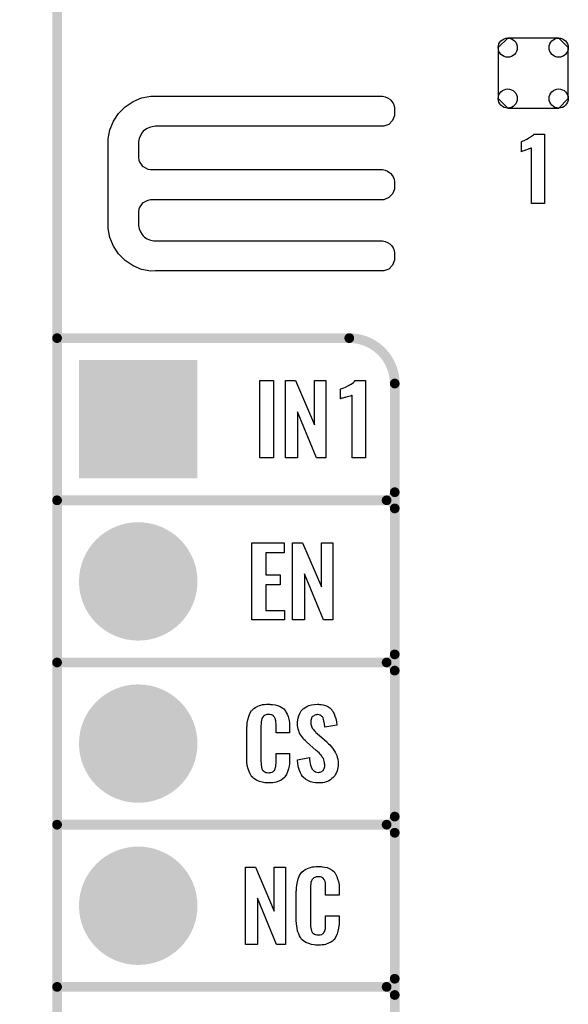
# Model space of a CAD drawing. Extents: x -0.07 to 0.95, y -0.15 to 2.1.
# Tile 5 of 14: x -0.07 to 0.26, y 0.34 to 0.95. Entities that reach past the tile are written whole.
import ezdxf

# ---------------------------------------------------------------- set-up
doc = ezdxf.new("R2010")
doc.units = 0
doc.layers.get('0').update_dxf_attribs({"linetype": 'CONTINUOUS'})
for name, color, linetype in [('gko', 6, 'CONTINUOUS'), ('gto', 2, 'CONTINUOUS'), ('gts', 1, 'CONTINUOUS')]:
    doc.layers.add(name, color=color, linetype=linetype)

# ---------------------------------------------------------------- blocks, each defined once
blk = doc.blocks.new('D11')
at = {"const_width": 0.003}
blk.add_lwpolyline([(-0.0015, 0, 1), (0.0015, 0, 1)], format="xyb", close=True, dxfattribs=at)
blk = doc.blocks.new('D69')
blk.add_lwpolyline([(-0.0216, 0.0157), (-0.0216, -0.0157), (-0.0157, -0.0216), (0.0157, -0.0216), (0.0216, -0.0157), (0.0216, 0.0157), (0.0157, 0.0216), (-0.0157, 0.0216)], close=True)
for centre in [(-0.0157, 0.0157), (0.0157, 0.0157), (-0.0157, -0.0157), (0.0157, -0.0157)]:
    blk.add_circle(centre, 0.0059)
blk = doc.blocks.new('D42')
at = {"const_width": 0.0365}
blk.add_lwpolyline([(-0.01825, 0, 1), (0.01825, 0, 1)], format="xyb", close=True, dxfattribs=at)
blk = doc.blocks.new('D71')
at = {"const_width": 0.073}
blk.add_lwpolyline([(-0.0365, 0), (0.0365, 0)], dxfattribs=at)

msp = doc.modelspace()

# ---------------------------------------------------------------- linework, layer by layer
at = {"layer": 'gko', "color": 6, "const_width": 0.006}
msp.add_lwpolyline([(-0.05, -0.15), (-0.05, 2.01)], dxfattribs=at)
at = {"layer": 'gto', "color": 2}
for points in [[(0.0106, 0.8992), (0.0106, 0.8992), (0.0106, 0.8991), (0.1505, 0.8991), (0.1521, 0.8988), (0.1536, 0.8982), (0.1549, 0.8973), (0.1555, 0.8967), (0.1555, 0.8967), (0.1555, 0.8967), (0.1561, 0.8961), (0.157, 0.8948), (0.1576, 0.8933), (0.1579, 0.8917), (0.1579, 0.8909), (0.1579, 0.8909), (0.1579, 0.8872), (0.1567, 0.8842), (0.1543, 0.8818), (0.1513, 0.8806), (0.0106, 0.8806), (0.0096, 0.8805), (0.0075, 0.8801), (0.0056, 0.8793), (0.0039, 0.8782), (0.0031, 0.8775), (0.0024, 0.8767), (0.0013, 0.875), (0.0005, 0.8731), (0.0001, 0.8711), (0.0001, 0.87), (0.0001, 0.8622), (0.0001, 0.8614), (0.0004, 0.8598), (0.001, 0.8583), (0.002, 0.8569), (0.0025, 0.8563), (0.0031, 0.8558), (0.0045, 0.8549), (0.006, 0.8542), (0.0075, 0.8539), (0.0084, 0.8539), (0.1496, 0.8539), (0.1505, 0.8539), (0.1521, 0.8536), (0.1536, 0.8529), (0.1549, 0.852), (0.1555, 0.8515), (0.1561, 0.8509), (0.157, 0.8495), (0.1576, 0.848), (0.1579, 0.8464), (0.1579, 0.8456), (0.1579, 0.8456), (0.1579, 0.8436), (0.1579, 0.8419), (0.1567, 0.8389), (0.1543, 0.8366), (0.1513, 0.8353), (0.1496, 0.8353), (0.1496, 0.8353), (0.0084, 0.8353), (0.0075, 0.8353), (0.006, 0.8349), (0.0045, 0.8343), (0.0031, 0.8334), (0.0025, 0.8329), (0.0025, 0.8329), (0.002, 0.8323), (0.001, 0.8309), (0.0004, 0.8294), (0.0001, 0.8278), (0.0001, 0.827), (0.0001, 0.8205), (0.0001, 0.8195), (0.0005, 0.8174), (0.0013, 0.8155), (0.0024, 0.8138), (0.0031, 0.813), (0.0039, 0.8123), (0.0056, 0.8112), (0.0075, 0.8104), (0.0096, 0.81), (0.0106, 0.81), (0.0106, 0.81), (0.1496, 0.81), (0.1505, 0.81), (0.1521, 0.8096), (0.1536, 0.809), (0.1549, 0.8081), (0.1555, 0.8075), (0.1555, 0.8075), (0.1561, 0.807), (0.157, 0.8056), (0.1576, 0.8041), (0.1579, 0.8025), (0.1579, 0.8017), (0.1579, 0.8017), (0.1579, 0.7997), (0.1579, 0.798), (0.1567, 0.795), (0.1543, 0.7926), (0.1513, 0.7914), (0.0106, 0.7914), (0.0077, 0.7913), (0.0021, 0.7924), (-0.0032, 0.7946), (-0.008, 0.7978), (-0.01, 0.7999), (-0.01, 0.7999), (-0.0121, 0.8019), (-0.0153, 0.8067), (-0.0175, 0.812), (-0.0186, 0.8176), (-0.0185, 0.8205), (-0.0185, 0.8205), (-0.0185, 0.87), (-0.0186, 0.8729), (-0.0175, 0.8785), (-0.0153, 0.8838), (-0.0121, 0.8885), (-0.01, 0.8905), (-0.01, 0.8905), (-0.008, 0.8926), (-0.0032, 0.8959), (0.0021, 0.8981), (0.0077, 0.8992), (0.0106, 0.8992)], [(0.2503, 0.833), (0.2422, 0.833), (0.2422, 0.8673), (0.242, 0.8672), (0.2418, 0.8671), (0.2415, 0.867), (0.2411, 0.8668), (0.2405, 0.8666), (0.2397, 0.8663), (0.2387, 0.8659), (0.2387, 0.8659), (0.2384, 0.8659), (0.238, 0.8657), (0.2376, 0.8655), (0.2367, 0.8652), (0.2362, 0.865), (0.236, 0.8649), (0.236, 0.871), (0.2361, 0.871), (0.2363, 0.8712), (0.2367, 0.8714), (0.2372, 0.8716), (0.2378, 0.8719), (0.2386, 0.8723), (0.2394, 0.8727), (0.2403, 0.8732), (0.2404, 0.8733), (0.2407, 0.8734), (0.2412, 0.8737), (0.2417, 0.874), (0.2429, 0.8749), (0.2435, 0.8754), (0.2439, 0.8758), (0.2503, 0.8758), (0.2503, 0.833)], [(0.0834, 0.6762), (0.0749, 0.6762), (0.0749, 0.7238), (0.0834, 0.7238), (0.0834, 0.6762)], [(0.1156, 0.6762), (0.1099, 0.6762), (0.0982, 0.7046), (0.0982, 0.6762), (0.0908, 0.6762), (0.0908, 0.7238), (0.0969, 0.7238), (0.1085, 0.6966), (0.1085, 0.7238), (0.1156, 0.7238), (0.1156, 0.6762)], [(0.14, 0.6762), (0.1318, 0.6762), (0.1318, 0.7148), (0.1316, 0.7147), (0.1314, 0.7146), (0.1311, 0.7144), (0.1305, 0.7142), (0.1298, 0.7141), (0.1288, 0.7138), (0.1276, 0.7134), (0.1275, 0.7134), (0.1271, 0.7133), (0.1266, 0.7131), (0.1261, 0.7129), (0.1255, 0.7129), (0.1251, 0.7127), (0.1247, 0.7126), (0.1245, 0.7125), (0.1245, 0.7185), (0.1246, 0.7185), (0.1249, 0.7187), (0.1254, 0.7189), (0.126, 0.7191), (0.1267, 0.7194), (0.1276, 0.7198), (0.1296, 0.7207), (0.1297, 0.7208), (0.13, 0.721), (0.1306, 0.7213), (0.1312, 0.7216), (0.1325, 0.7227), (0.1332, 0.7232), (0.1337, 0.7238), (0.14, 0.7238), (0.14, 0.6762)], [(0.0899, 0.6177), (0.0786, 0.6177), (0.0786, 0.604), (0.0875, 0.604), (0.0875, 0.5979), (0.0786, 0.5979), (0.0786, 0.5821), (0.09, 0.5821), (0.09, 0.5762), (0.0699, 0.5762), (0.0699, 0.6238), (0.0899, 0.6238), (0.0899, 0.6177)], [(0.1199, 0.5762), (0.1141, 0.5762), (0.1025, 0.6046), (0.1025, 0.5762), (0.0951, 0.5762), (0.0951, 0.6238), (0.1012, 0.6238), (0.1128, 0.5966), (0.1128, 0.6238), (0.1199, 0.6238), (0.1199, 0.5762)], [(0.0815, 0.5242), (0.0821, 0.5242), (0.0827, 0.5241), (0.0843, 0.5239), (0.0858, 0.5235), (0.0875, 0.5228), (0.089, 0.5219), (0.0897, 0.5214), (0.0903, 0.5207), (0.0904, 0.5205), (0.0907, 0.5201), (0.0912, 0.5192), (0.0918, 0.5181), (0.0923, 0.5167), (0.0928, 0.515), (0.0931, 0.513), (0.0932, 0.5106), (0.0932, 0.5066), (0.0849, 0.5066), (0.0849, 0.5107), (0.0849, 0.5108), (0.0849, 0.5111), (0.0849, 0.5116), (0.0849, 0.5121), (0.0848, 0.5134), (0.0847, 0.5141), (0.0846, 0.5146), (0.0846, 0.5147), (0.0845, 0.5149), (0.0844, 0.5154), (0.084, 0.5163), (0.0834, 0.517), (0.0833, 0.5172), (0.0831, 0.5173), (0.0827, 0.5175), (0.0823, 0.5177), (0.0818, 0.5178), (0.0811, 0.5179), (0.08, 0.5179), (0.0796, 0.5179), (0.0792, 0.5179), (0.0782, 0.5175), (0.0777, 0.5173), (0.0772, 0.5169), (0.0771, 0.5167), (0.0767, 0.5163), (0.0762, 0.5154), (0.0759, 0.5143), (0.0759, 0.5142), (0.0759, 0.5141), (0.0758, 0.5137), (0.0758, 0.5132), (0.0757, 0.5127), (0.0757, 0.5119), (0.0756, 0.5111), (0.0756, 0.5102), (0.0756, 0.4895), (0.0756, 0.4894), (0.0756, 0.4889), (0.0757, 0.4882), (0.0757, 0.4873), (0.076, 0.4854), (0.0762, 0.4845), (0.0766, 0.4837), (0.0767, 0.4836), (0.0768, 0.4834), (0.0771, 0.4832), (0.0774, 0.4829), (0.078, 0.4825), (0.0786, 0.4822), (0.0795, 0.4821), (0.0804, 0.482), (0.0808, 0.482), (0.0811, 0.4821), (0.0815, 0.4821), (0.0825, 0.4823), (0.083, 0.4826), (0.0833, 0.4829), (0.0834, 0.4829), (0.0835, 0.4831), (0.0839, 0.4835), (0.0844, 0.4844), (0.0846, 0.4854), (0.0846, 0.4855), (0.0847, 0.4857), (0.0847, 0.486), (0.0848, 0.4865), (0.0848, 0.487), (0.0849, 0.4878), (0.0849, 0.4886), (0.0849, 0.4895), (0.0849, 0.4938), (0.0932, 0.4938), (0.0932, 0.49), (0.0932, 0.4899), (0.0932, 0.4897), (0.0932, 0.4894), (0.0932, 0.4889), (0.0931, 0.4883), (0.0931, 0.4876), (0.0929, 0.4861), (0.0925, 0.4844), (0.092, 0.4826), (0.0913, 0.4809), (0.0904, 0.4794), (0.0903, 0.4792), (0.0898, 0.4788), (0.0891, 0.4782), (0.0881, 0.4775), (0.0867, 0.4769), (0.0849, 0.4762), (0.084, 0.476), (0.0829, 0.4759), (0.0817, 0.4757), (0.0796, 0.4757), (0.0792, 0.4758), (0.0785, 0.4758), (0.0779, 0.4759), (0.0763, 0.4762), (0.0746, 0.4767), (0.0728, 0.4774), (0.0712, 0.4784), (0.0705, 0.479), (0.0698, 0.4797), (0.0698, 0.4798), (0.0697, 0.4799), (0.0696, 0.4802), (0.0694, 0.4805), (0.0689, 0.4814), (0.0684, 0.4827), (0.0677, 0.4844), (0.0672, 0.4864), (0.0669, 0.4887), (0.0668, 0.4914), (0.0668, 0.5083), (0.0668, 0.5084), (0.0668, 0.5087), (0.0668, 0.5091), (0.0669, 0.5096), (0.0669, 0.5103), (0.067, 0.511), (0.0672, 0.5128), (0.0675, 0.5147), (0.0681, 0.5167), (0.0688, 0.5186), (0.0698, 0.5203), (0.0698, 0.5203), (0.07, 0.5204), (0.0704, 0.5209), (0.0712, 0.5216), (0.0723, 0.5223), (0.0737, 0.523), (0.0746, 0.5234), (0.0756, 0.5237), (0.0766, 0.524), (0.0778, 0.5241), (0.079, 0.5243), (0.081, 0.5243), (0.0815, 0.5242)], [(0.1116, 0.5242), (0.1126, 0.5241), (0.114, 0.5239), (0.1154, 0.5235), (0.1168, 0.5228), (0.1181, 0.522), (0.1192, 0.5208), (0.1193, 0.5206), (0.1197, 0.5202), (0.1201, 0.5194), (0.1206, 0.5183), (0.1212, 0.5169), (0.1217, 0.5154), (0.1221, 0.5135), (0.1224, 0.5114), (0.1149, 0.5101), (0.1149, 0.5103), (0.1149, 0.5107), (0.1148, 0.5114), (0.1147, 0.5122), (0.1144, 0.5141), (0.1141, 0.515), (0.1139, 0.5158), (0.1139, 0.5159), (0.1137, 0.5161), (0.1135, 0.5165), (0.1131, 0.5168), (0.1127, 0.5172), (0.1121, 0.5176), (0.1114, 0.5178), (0.1105, 0.5179), (0.1103, 0.5179), (0.1099, 0.5178), (0.1094, 0.5177), (0.1084, 0.5174), (0.1079, 0.517), (0.1074, 0.5167), (0.1074, 0.5166), (0.1072, 0.5165), (0.107, 0.5162), (0.1068, 0.5158), (0.1067, 0.5154), (0.1065, 0.5148), (0.1064, 0.5142), (0.1063, 0.5134), (0.1063, 0.5133), (0.1063, 0.513), (0.1064, 0.5126), (0.1064, 0.512), (0.1067, 0.5108), (0.1072, 0.5095), (0.1073, 0.5094), (0.1074, 0.5092), (0.1076, 0.509), (0.108, 0.5086), (0.1083, 0.508), (0.1089, 0.5076), (0.1094, 0.5069), (0.1102, 0.5063), (0.1161, 0.501), (0.1163, 0.5009), (0.1166, 0.5005), (0.1172, 0.4999), (0.118, 0.4992), (0.1189, 0.4982), (0.1197, 0.4971), (0.1205, 0.496), (0.1213, 0.4948), (0.1214, 0.4946), (0.1215, 0.4943), (0.1219, 0.4935), (0.1223, 0.4927), (0.1226, 0.4916), (0.1229, 0.4903), (0.1231, 0.4888), (0.1232, 0.4872), (0.1232, 0.487), (0.1232, 0.4867), (0.1231, 0.486), (0.123, 0.4852), (0.1228, 0.4843), (0.1226, 0.4833), (0.1222, 0.4821), (0.1216, 0.4811), (0.1215, 0.481), (0.1214, 0.4807), (0.121, 0.4802), (0.1205, 0.4796), (0.12, 0.479), (0.1192, 0.4784), (0.1184, 0.4777), (0.1175, 0.4771), (0.1174, 0.477), (0.117, 0.4769), (0.1165, 0.4766), (0.1157, 0.4764), (0.1148, 0.4761), (0.1138, 0.4759), (0.1126, 0.4758), (0.1113, 0.4757), (0.1106, 0.4757), (0.1103, 0.4758), (0.1097, 0.4758), (0.1091, 0.4759), (0.1077, 0.4761), (0.1061, 0.4765), (0.1044, 0.4772), (0.103, 0.478), (0.1016, 0.4792), (0.1015, 0.4794), (0.1011, 0.4798), (0.1006, 0.4807), (0.1, 0.4819), (0.0993, 0.4834), (0.0988, 0.4853), (0.0983, 0.4875), (0.0981, 0.49), (0.1055, 0.4915), (0.1055, 0.4914), (0.1055, 0.4913), (0.1056, 0.4908), (0.1056, 0.4899), (0.1058, 0.4889), (0.106, 0.4878), (0.1062, 0.4867), (0.1066, 0.4856), (0.1069, 0.4846), (0.107, 0.4845), (0.1072, 0.4842), (0.1075, 0.4838), (0.108, 0.4834), (0.1085, 0.483), (0.1092, 0.4826), (0.1101, 0.4823), (0.111, 0.4822), (0.1113, 0.4822), (0.1116, 0.4823), (0.1121, 0.4824), (0.113, 0.4828), (0.1135, 0.4831), (0.1139, 0.4834), (0.114, 0.4835), (0.1141, 0.4836), (0.1142, 0.4839), (0.1144, 0.4843), (0.1146, 0.4847), (0.1147, 0.4853), (0.1149, 0.4859), (0.1149, 0.4867), (0.1149, 0.4868), (0.1149, 0.4871), (0.1148, 0.4877), (0.1147, 0.4883), (0.1143, 0.4899), (0.1141, 0.4908), (0.1136, 0.4915), (0.1135, 0.4916), (0.1134, 0.4919), (0.113, 0.4922), (0.1127, 0.4928), (0.1121, 0.4934), (0.1115, 0.4942), (0.1106, 0.495), (0.1097, 0.4958), (0.1037, 0.501), (0.1036, 0.5011), (0.1032, 0.5015), (0.1028, 0.5019), (0.1021, 0.5026), (0.1015, 0.5033), (0.1007, 0.5043), (0.1001, 0.5052), (0.0995, 0.5061), (0.0994, 0.5062), (0.0993, 0.5066), (0.0991, 0.5071), (0.0989, 0.5079), (0.0986, 0.5088), (0.0983, 0.5099), (0.0982, 0.5112), (0.0981, 0.5126), (0.0981, 0.5127), (0.0981, 0.5129), (0.0981, 0.5131), (0.0982, 0.5135), (0.0983, 0.5145), (0.0985, 0.5158), (0.099, 0.5172), (0.0995, 0.5186), (0.1003, 0.5201), (0.1014, 0.5213), (0.1016, 0.5214), (0.102, 0.5217), (0.1028, 0.5222), (0.1038, 0.5228), (0.1051, 0.5234), (0.1067, 0.5239), (0.1085, 0.5242), (0.1105, 0.5243), (0.1111, 0.5243), (0.1116, 0.5242)], [(0.0908, 0.3762), (0.0851, 0.3762), (0.0734, 0.4046), (0.0734, 0.3762), (0.066, 0.3762), (0.066, 0.4238), (0.0722, 0.4238), (0.0837, 0.3966), (0.0837, 0.4238), (0.0908, 0.4238), (0.0908, 0.3762)], [(0.112, 0.4242), (0.1126, 0.4242), (0.1132, 0.4241), (0.1148, 0.4239), (0.1164, 0.4235), (0.118, 0.4228), (0.1195, 0.4219), (0.1203, 0.4214), (0.1208, 0.4207), (0.1209, 0.4205), (0.1213, 0.4201), (0.1217, 0.4192), (0.1223, 0.4181), (0.1228, 0.4167), (0.1233, 0.415), (0.1237, 0.413), (0.1238, 0.4106), (0.1238, 0.4066), (0.1154, 0.4066), (0.1154, 0.4107), (0.1154, 0.4108), (0.1154, 0.4111), (0.1154, 0.4116), (0.1154, 0.4121), (0.1154, 0.4134), (0.1153, 0.4141), (0.1152, 0.4146), (0.1152, 0.4147), (0.1151, 0.4149), (0.1149, 0.4154), (0.1145, 0.4163), (0.114, 0.417), (0.1138, 0.4172), (0.1136, 0.4173), (0.1132, 0.4175), (0.1129, 0.4177), (0.1123, 0.4178), (0.1116, 0.4179), (0.1105, 0.4179), (0.1102, 0.4179), (0.1097, 0.4179), (0.1087, 0.4175), (0.1082, 0.4173), (0.1078, 0.4169), (0.1076, 0.4167), (0.1072, 0.4163), (0.1067, 0.4154), (0.1064, 0.4143), (0.1064, 0.4142), (0.1064, 0.4141), (0.1063, 0.4137), (0.1063, 0.4132), (0.1062, 0.4127), (0.1062, 0.4119), (0.1061, 0.4111), (0.1061, 0.4102), (0.1061, 0.3895), (0.1061, 0.3894), (0.1061, 0.3889), (0.1062, 0.3882), (0.1062, 0.3873), (0.1066, 0.3854), (0.1067, 0.3845), (0.1071, 0.3837), (0.1072, 0.3836), (0.1073, 0.3834), (0.1076, 0.3832), (0.108, 0.3829), (0.1085, 0.3825), (0.1092, 0.3822), (0.11, 0.3821), (0.1109, 0.382), (0.1113, 0.382), (0.1116, 0.3821), (0.112, 0.3821), (0.113, 0.3823), (0.1135, 0.3826), (0.1139, 0.3829), (0.114, 0.3829), (0.1141, 0.3831), (0.1144, 0.3835), (0.1149, 0.3844), (0.1152, 0.3854), (0.1152, 0.3855), (0.1153, 0.3857), (0.1153, 0.386), (0.1154, 0.3865), (0.1154, 0.3871), (0.1154, 0.3878), (0.1154, 0.3886), (0.1154, 0.3895), (0.1154, 0.3938), (0.1238, 0.3938), (0.1238, 0.39), (0.1238, 0.3899), (0.1238, 0.3897), (0.1238, 0.3894), (0.1238, 0.3889), (0.1237, 0.3883), (0.1236, 0.3876), (0.1234, 0.3861), (0.123, 0.3844), (0.1226, 0.3826), (0.1218, 0.3809), (0.1209, 0.3794), (0.1208, 0.3792), (0.1203, 0.3788), (0.1196, 0.3782), (0.1186, 0.3775), (0.1172, 0.3769), (0.1154, 0.3762), (0.1145, 0.376), (0.1134, 0.3759), (0.1122, 0.3757), (0.1102, 0.3757), (0.1097, 0.3758), (0.1091, 0.3758), (0.1084, 0.3759), (0.1068, 0.3762), (0.1051, 0.3767), (0.1033, 0.3774), (0.1018, 0.3784), (0.101, 0.379), (0.1004, 0.3797), (0.1004, 0.3798), (0.1003, 0.3799), (0.1001, 0.3802), (0.0999, 0.3805), (0.0994, 0.3814), (0.0989, 0.3827), (0.0982, 0.3844), (0.0978, 0.3864), (0.0974, 0.3887), (0.0973, 0.3914), (0.0973, 0.4083), (0.0973, 0.4084), (0.0973, 0.4087), (0.0973, 0.4091), (0.0974, 0.4096), (0.0974, 0.4103), (0.0975, 0.411), (0.0977, 0.4128), (0.0981, 0.4147), (0.0986, 0.4166), (0.0993, 0.4186), (0.1004, 0.4203), (0.1004, 0.4203), (0.1006, 0.4204), (0.1009, 0.4209), (0.1018, 0.4216), (0.1029, 0.4223), (0.1042, 0.423), (0.1052, 0.4234), (0.1061, 0.4237), (0.1071, 0.424), (0.1083, 0.4241), (0.1095, 0.4243), (0.1116, 0.4243), (0.112, 0.4242)]]:
    msp.add_lwpolyline(points, dxfattribs=at)
at = {"layer": 'gto', "color": 2, "const_width": 0.006}
for points in [[(-0.05, 0.75), (0.13, 0.75)], [(0.158, 0.722), (0.158, 0.722)], [(0.158, 0.722), (0.158, 0.722)], [(0.158, -0.022), (0.158, 0.722)], [(-0.05, 0.65), (0.153, 0.65)], [(-0.05, 0.65), (0.153, 0.65)], [(0.153, 0.65), (0.153, 0.65)], [(0.153, 0.65), (0.153, 0.65)], [(0.158, 0.645), (0.158, 0.645)], [(0.158, 0.645), (0.158, 0.645)], [(0.158, 0.645), (0.158, 0.645)], [(0.158, 0.645), (0.158, 0.645)], [(0.158, 0.555), (0.158, 0.645)], [(-0.05, 0.55), (0.153, 0.55)], [(-0.05, 0.55), (0.153, 0.55)], [(0.153, 0.55), (0.153, 0.55)], [(0.153, 0.55), (0.153, 0.55)], [(0.158, 0.545), (0.158, 0.545)], [(0.158, 0.545), (0.158, 0.545)], [(0.158, 0.545), (0.158, 0.545)], [(0.158, 0.545), (0.158, 0.545)], [(0.158, 0.455), (0.158, 0.545)], [(-0.05, 0.45), (0.153, 0.45)], [(-0.05, 0.45), (0.153, 0.45)], [(0.153, 0.45), (0.153, 0.45)], [(0.153, 0.45), (0.153, 0.45)], [(0.158, 0.445), (0.158, 0.445)], [(0.158, 0.445), (0.158, 0.445)], [(0.158, 0.445), (0.158, 0.445)], [(0.158, 0.445), (0.158, 0.445)], [(0.158, 0.355), (0.158, 0.445)], [(-0.05, 0.35), (0.153, 0.35)], [(-0.05, 0.35), (0.153, 0.35)], [(0.153, 0.35), (0.153, 0.35)], [(0.153, 0.35), (0.153, 0.35)], [(0.158, 0.345), (0.158, 0.345)], [(0.158, 0.345), (0.158, 0.345)], [(0.158, 0.345), (0.158, 0.345)], [(0.158, 0.345), (0.158, 0.345)], [(0.158, 0.255), (0.158, 0.345)]]:
    msp.add_lwpolyline(points, dxfattribs=at)
for points in [[(0.158, 0.722, 0.414214), (0.13, 0.75)], [(0.153, 0.65, 0.414214), (0.158, 0.655)], [(0.158, 0.645, 0.414214), (0.153, 0.65)], [(0.158, 0.645, 0.414214), (0.153, 0.65)], [(0.153, 0.55, 0.414214), (0.158, 0.555)], [(0.158, 0.545, 0.414214), (0.153, 0.55)], [(0.158, 0.545, 0.414214), (0.153, 0.55)], [(0.153, 0.45, 0.414214), (0.158, 0.455)], [(0.158, 0.445, 0.414214), (0.153, 0.45)], [(0.158, 0.445, 0.414214), (0.153, 0.45)], [(0.153, 0.35, 0.414214), (0.158, 0.355)], [(0.158, 0.345, 0.414214), (0.153, 0.35)], [(0.158, 0.345, 0.414214), (0.153, 0.35)]]:
    msp.add_lwpolyline(points, format="xyb", dxfattribs=at)

# ---------------------------------------------------------------- block references
at = {"layer": 'gto'}
for p in [(-0.05, 0.75), (0.13, 0.75), (0.13, 0.75), (0.158, 0.722), (0.158, 0.722), (0.158, 0.722), (0.158, 0.722), (0.158, 0.655), (-0.05, 0.65), (-0.05, 0.65), (0.153, 0.65), (0.153, 0.65), (0.153, 0.65), (0.153, 0.65), (0.153, 0.65), (0.153, 0.65), (0.153, 0.65), (0.158, 0.645), (0.158, 0.645), (0.158, 0.645), (0.158, 0.645), (0.158, 0.645), (0.158, 0.645), (0.158, 0.645), (-0.05, 0.55), (-0.05, 0.55), (0.153, 0.55), (0.153, 0.55), (0.153, 0.55), (0.153, 0.55), (0.153, 0.55), (0.153, 0.55), (0.153, 0.55), (0.158, 0.555), (0.158, 0.555), (0.158, 0.545), (0.158, 0.545), (0.158, 0.545), (0.158, 0.545), (0.158, 0.545), (0.158, 0.545), (0.158, 0.545), (0.158, 0.455), (0.158, 0.455), (-0.05, 0.45), (-0.05, 0.45), (0.153, 0.45), (0.153, 0.45), (0.153, 0.45), (0.153, 0.45), (0.153, 0.45), (0.153, 0.45), (0.153, 0.45), (0.158, 0.445), (0.158, 0.445), (0.158, 0.445), (0.158, 0.445), (0.158, 0.445), (0.158, 0.445), (0.158, 0.445), (-0.05, 0.35), (-0.05, 0.35), (0.153, 0.35), (0.153, 0.35), (0.153, 0.35), (0.153, 0.35), (0.153, 0.35), (0.153, 0.35), (0.153, 0.35), (0.158, 0.355), (0.158, 0.355), (0.158, 0.345), (0.158, 0.345), (0.158, 0.345), (0.158, 0.345), (0.158, 0.345), (0.158, 0.345), (0.158, 0.345)]:
    msp.add_blockref('D11', p, dxfattribs=at)
at = {"layer": 'gts'}
for name, p in [('D69', (0.2433, 0.9134)), ('D71', (0, 0.7)), ('D42', (0, 0.6)), ('D42', (0, 0.5)), ('D42', (0, 0.4))]:
    msp.add_blockref(name, p, dxfattribs=at)

doc.saveas('drawing.dxf')
